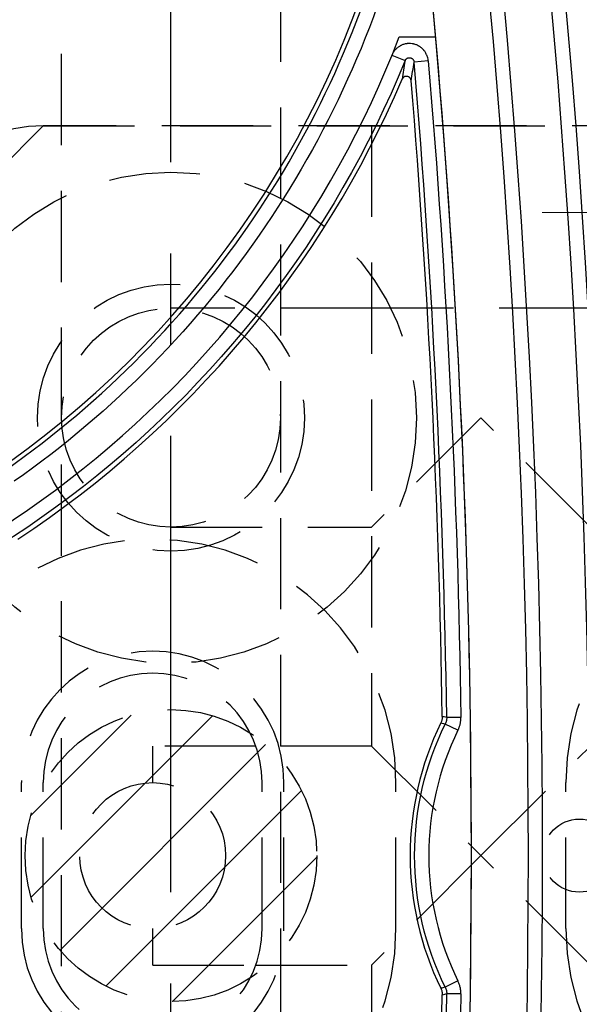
# Model space of a CAD drawing. Extents: x 2651 to 7771, y -1163 to 1075.
# Tile 130 of 256: x 4130 to 4145, y 284 to 311. Entities that reach past the tile are written whole.
import ezdxf

# ---------------------------------------------------------------- set-up
doc = ezdxf.new("R2010")
doc.units = 0
doc.header["$LTSCALE"] = 10
for name, pattern in [('CENTER', [2, 1.25, -0.25, 0.25, -0.25]), ('DASHED', [0.75, 0.5, -0.25]), ('HIDDEN', [0.375, 0.25, -0.125])]:
    doc.linetypes.add(name, pattern=pattern)
doc.layers.get('0').update_dxf_attribs({"linetype": 'CONTINUOUS'})
doc.layers.get('Defpoints').update_dxf_attribs({"linetype": 'CONTINUOUS'})
for name, color, linetype in [('1', 7, 'CONTINUOUS'), ('111', 7, 'CONTINUOUS'), ('204', 7, 'CONTINUOUS'), ('COOL', 150, 'HIDDEN'), ('DIM', 3, 'CONTINUOUS'), ('HIDDEN', 6, 'HIDDEN'), ('LAYER_103', 7, 'CONTINUOUS'), ('PIN', 3, 'CONTINUOUS')]:
    doc.layers.add(name, color=color, linetype=linetype)
doc.styles.get("Standard").update_dxf_attribs({"font": 'romans.shx'})
doc.dimstyles.new('MM& INCH5', dxfattribs={"dimtxt": 5, "dimasz": 2.5, "dimexe": 1, "dimexo": 0.5, "dimtad": 0, "dimrnd": 1.38778e-17, "dimzin": 9, "dimdsep": 46, "dimtxsty": 'Standard', "dimblk": 'CLOSED', "dimcen": 0, "dimclrd": 3, "dimclre": 3, "dimclrt": 3, "dimazin": 2, "dimtfac": 0.75, "dimtofl": 0, "dimtmove": 0, "dimatfit": 3, "dimfxl": 0, "dimtolj": 1, "dimarcsym": 0})
doc.dimstyles.new('T5', dxfattribs={"dimtxt": 5, "dimasz": 4, "dimexe": 1.5, "dimexo": 1, "dimgap": 1.5, "dimtad": 0, "dimrnd": 1.38778e-17, "dimzin": 9, "dimdsep": 46, "dimtxsty": 'Standard', "dimblk": 'CLOSED', "dimcen": 0, "dimclrd": 3, "dimclre": 3, "dimclrt": 3, "dimazin": 2, "dimtfac": 0.75, "dimtofl": 0, "dimtmove": 0, "dimatfit": 3, "dimfxl": 0, "dimtolj": 1, "dimarcsym": 0})

# ---------------------------------------------------------------- blocks, each defined once
blk = doc.blocks.new('DSD')
at = {"layer": '1', "color": 110, "linetype": 'Continuous'}
blk.add_line((514.084, 541.434), (515.084, 541.434), dxfattribs=at)
at = {"layer": '1', "color": 252, "linetype": 'Continuous'}
for p, q in [((513.883, 540.925), (514.243, 540.778)), ((514.879, 540.773), (514.492, 540.741)), ((515.775, 522.783), (515.386, 522.777)), ((515.695, 522.428), (515.346, 522.6)), ((515.695, 515.56), (515.346, 515.388)), ((515.775, 515.205), (515.386, 515.211))]:
    blk.add_line(p, q, dxfattribs=at)
for centre, radius, start, end in [((258.538, 518.994), 260.764, 351.21206, 8.78754), ((258.538, 518.994), 257.526, 351.21206, 8.78794), ((487.959, 551.472), 26.743, 305.0137, 346.7286), ((258.538, 518.994), 256.876, 0.84383, 4.85635), ((522.668, 518.994), 7.773, 153.7827, 206.2173), ((258.538, 518.994), 256.876, 355.14365, 359.15617)]:
    blk.add_arc(centre, radius, start, end, dxfattribs=at)
at = {"layer": '1', "color": 7, "linetype": 'Continuous', "extrusion": (0, 0, -1)}
for radius in [261.153, 259.08]:
    blk.add_arc((-258.538, 518.994), radius, 171.21206, 188.78794, dxfattribs=at)
at = {"layer": '1', "color": 252, "linetype": 'Continuous', "extrusion": (0, 0, -1)}
for centre, radius, start, end in [((-258.538, 518.994), 259.469, 171.21206, 188.78794), ((-487.959, 551.472), 27.132, 193.2714, 234.9863), ((-487.959, 551.472), 28.376, 202.1388, 263.7853), ((-258.538, 518.994), 257.265, 175.14365, 179.15617), ((-522.668, 518.994), 8.162, 333.7827, 26.2173), ((-258.538, 518.994), 257.265, 180.84383, 184.85635)]:
    blk.add_arc(centre, radius, start, end, dxfattribs=at)
at = {"layer": '1', "color": 110, "linetype": 'Continuous'}
for centre, radius, start, end in [((258.538, 518.994), 257.526, 0, 8.78794), ((487.959, 551.472), 27.988, 276.2148, 338.982), ((258.538, 518.994), 257.526, 351.21206, 0)]:
    blk.add_arc(centre, radius, start, end, dxfattribs=at)
at = {"layer": '1', "color": 7, "linetype": 'Continuous'}
for centre, radius, start, end in [((487.959, 551.472), 26.62, 305.5251, 346.6816), ((487.959, 551.472), 28.499, 303.3599, 336.8536), ((258.538, 518.994), 256.753, 0.8504, 4.74422), ((522.668, 518.994), 8.284, 153.9784, 206.0216), ((258.538, 518.994), 256.753, 355.25578, 359.1496)]:
    blk.add_arc(centre, radius, start, end, dxfattribs=at)
at = {"layer": '1', "color": 252, "linetype": 'Continuous'}
for points, knots in [([(514.879, 540.773), (514.877, 540.802), (514.872, 540.831), (514.861, 540.873), (514.855, 540.893), (514.847, 540.914), (514.842, 540.927), (514.839, 540.934), (514.824, 540.967), (514.811, 540.992), (514.787, 541.028), (514.774, 541.045), (514.76, 541.062), (514.751, 541.073), (514.746, 541.079), (514.721, 541.105), (514.7, 541.124), (514.666, 541.15), (514.648, 541.163), (514.629, 541.174), (514.617, 541.181), (514.611, 541.185), (514.578, 541.202), (514.552, 541.213), (514.511, 541.226), (514.49, 541.232), (514.469, 541.237), (514.455, 541.24), (514.448, 541.241), (514.412, 541.246), (514.383, 541.248), (514.34, 541.247), (514.319, 541.246), (514.297, 541.244), (514.283, 541.242), (514.276, 541.24), (514.24, 541.234), (514.212, 541.226), (514.172, 541.211), (514.152, 541.203), (514.132, 541.194), (514.12, 541.187), (514.113, 541.184), (514.082, 541.166), (514.058, 541.149), (514.025, 541.122), (514.008, 541.108), (513.993, 541.093), (513.983, 541.082), (513.978, 541.077), (513.954, 541.049), (513.92, 541.003), (513.894, 540.952), (513.883, 540.925)], [0, 0, 0, 0, 0.0625, 0.0625, 0.09375, 0.109375, 0.109375, 0.125, 0.125, 0.1875, 0.1875, 0.21875, 0.234375, 0.234375, 0.25, 0.25, 0.3125, 0.3125, 0.34375, 0.359375, 0.359375, 0.375, 0.375, 0.4375, 0.4375, 0.46875, 0.484375, 0.484375, 0.5, 0.5, 0.5625, 0.5625, 0.59375, 0.609375, 0.609375, 0.625, 0.625, 0.6875, 0.6875, 0.71875, 0.734375, 0.734375, 0.75, 0.75, 0.8125, 0.8125, 0.84375, 0.859375, 0.859375, 0.875, 0.875, 0.9375, 1, 1, 1, 1]), ([(515.224, 522.628), (515.248, 522.623), (515.272, 522.617), (515.313, 522.608), (515.33, 522.604), (515.346, 522.6)], [0, 0, 0, 0, 0.586818, 0.586818, 1, 1, 1, 1]), ([(515.386, 522.777), (515.362, 522.782), (515.337, 522.788), (515.296, 522.797), (515.28, 522.801), (515.263, 522.805)], [0, 0, 0, 0, 0.595884, 0.595884, 1, 1, 1, 1]), ([(515.695, 522.428), (515.709, 522.456), (515.721, 522.484), (515.733, 522.52), (515.736, 522.527), (515.74, 522.542), (515.747, 522.564), (515.753, 522.586), (515.763, 522.631), (515.773, 522.691), (515.775, 522.752), (515.775, 522.783)], [0, 0, 0, 0, 0.25, 0.25, 0.3125, 0.3125, 0.375, 0.5, 0.5, 0.75, 1, 1, 1, 1]), ([(515.346, 515.388), (515.323, 515.383), (515.3, 515.377), (515.259, 515.368), (515.242, 515.364), (515.224, 515.359)], [0, 0, 0, 0, 0.564246, 0.564246, 1, 1, 1, 1]), ([(515.775, 515.205), (515.775, 515.236), (515.774, 515.267), (515.77, 515.305), (515.769, 515.313), (515.767, 515.328), (515.764, 515.351), (515.759, 515.373), (515.749, 515.418), (515.732, 515.476), (515.709, 515.532), (515.695, 515.56)], [0, 0, 0, 0, 0.25, 0.25, 0.3125, 0.3125, 0.375, 0.5, 0.5, 0.75, 1, 1, 1, 1]), ([(515.263, 515.183), (515.289, 515.189), (515.314, 515.195), (515.355, 515.204), (515.371, 515.207), (515.386, 515.211)], [0, 0, 0, 0, 0.618522, 0.618522, 1, 1, 1, 1])]:
    blk.add_open_spline(points, degree=3, knots=knots, dxfattribs=at)
for points in [[(514.243, 540.778), (514.217, 540.606), (514.19, 540.436), (514.164, 540.27)], [(514.412, 540.229), (514.439, 540.397), (514.466, 540.567), (514.492, 540.741)]]:
    blk.add_open_spline(points, degree=3, dxfattribs=at)
at = {"layer": '1', "color": 7, "linetype": 'Continuous'}
for points, knots in [([(514.243, 540.778), (514.246, 540.785), (514.252, 540.798), (514.261, 540.81), (514.27, 540.82), (514.276, 540.825), (514.287, 540.835), (514.293, 540.839), (514.302, 540.844), (514.306, 540.846), (514.312, 540.849), (514.322, 540.853), (514.332, 540.856), (514.342, 540.858), (514.347, 540.858), (514.354, 540.859), (514.364, 540.86), (514.375, 540.859), (514.385, 540.857), (514.39, 540.856), (514.397, 540.855), (514.407, 540.852), (514.417, 540.848), (514.426, 540.843), (514.43, 540.84), (514.436, 540.837), (514.445, 540.831), (514.453, 540.823), (514.46, 540.816), (514.463, 540.812), (514.467, 540.807), (514.473, 540.798), (514.478, 540.789), (514.483, 540.779), (514.484, 540.775), (514.486, 540.769), (514.49, 540.758), (514.491, 540.748), (514.492, 540.741)], [0, 0, 0, 0, 0.0625, 0.125, 0.125, 0.1875, 0.1875, 0.25, 0.25, 0.28125, 0.28125, 0.3125, 0.375, 0.375, 0.40625, 0.40625, 0.4375, 0.5, 0.5, 0.53125, 0.53125, 0.5625, 0.625, 0.625, 0.65625, 0.65625, 0.6875, 0.75, 0.75, 0.78125, 0.78125, 0.8125, 0.875, 0.875, 0.90625, 0.90625, 0.9375, 1, 1, 1, 1]), ([(514.412, 540.229), (514.406, 540.252), (514.396, 540.296), (514.348, 540.334), (514.295, 540.351), (514.22, 540.346), (514.185, 540.298), (514.164, 540.27)], [0, 0, 0, 0, 0.205276, 0.387405, 0.502821, 0.700571, 1, 1, 1, 1]), ([(515.263, 522.805), (515.263, 522.789), (515.262, 522.759), (515.257, 522.729), (515.252, 522.707), (515.251, 522.7), (515.246, 522.685), (515.244, 522.678), (515.236, 522.656), (515.231, 522.642), (515.224, 522.628)], [0, 0, 0, 0, 0.25, 0.5, 0.5, 0.625, 0.625, 0.75, 0.75, 1, 1, 1, 1]), ([(515.386, 522.777), (515.387, 522.762), (515.385, 522.731), (515.38, 522.701), (515.375, 522.679), (515.373, 522.671), (515.369, 522.657), (515.367, 522.649), (515.359, 522.628), (515.353, 522.613), (515.346, 522.6)], [0, 0, 0, 0, 0.25, 0.5, 0.5, 0.625, 0.625, 0.75, 0.75, 1, 1, 1, 1]), ([(515.224, 515.359), (515.231, 515.346), (515.242, 515.318), (515.251, 515.289), (515.256, 515.267), (515.257, 515.259), (515.259, 515.244), (515.26, 515.237), (515.263, 515.214), (515.263, 515.199), (515.263, 515.183)], [0, 0, 0, 0, 0.25, 0.5, 0.5, 0.625, 0.625, 0.75, 0.75, 1, 1, 1, 1]), ([(515.346, 515.388), (515.353, 515.374), (515.365, 515.346), (515.373, 515.317), (515.379, 515.295), (515.38, 515.287), (515.382, 515.272), (515.383, 515.265), (515.386, 515.242), (515.387, 515.226), (515.386, 515.211)], [0, 0, 0, 0, 0.25, 0.5, 0.5, 0.625, 0.625, 0.75, 0.75, 1, 1, 1, 1])]:
    blk.add_open_spline(points, degree=3, knots=knots, dxfattribs=at)
blk = doc.blocks.new('*D143')
at = {"layer": 'Defpoints', "color": 0}
for p in [(4171.684, 387.642), (3870.047, 255.642), (3896.684, 255.642)]:
    blk.add_point(p, dxfattribs=at)
at = {"layer": 'DIM', "color": 3, "lineweight": -2}
blk.add_line((3896.184, 255.642), (3870.047, 255.642), dxfattribs=at)
at = {"layer": 'DIM', "color": 3, "insert": (3847.041, 255.642), "char_height": 5, "attachment_point": 5}
blk.add_mtext('\\A1;132 [5.197]', dxfattribs=at)
blk = doc.blocks.new('_Closed')
at = {"color": 0, "linetype": 'ByBlock', "lineweight": -2}
for p, q in [((-1, 0.1667), (0, 0)), ((-1, 0.1667), (-1, -0.1667)), ((0, 0), (-1, -0.1667)), ((0, 0), (-1, 0))]:
    blk.add_line(p, q, dxfattribs=at)
blk = doc.blocks.new('*D144')
at = {"layer": 'Defpoints', "color": 0}
for p in [(4171.684, 387.642), (3870.047, 263.642), (3962.156, 262.642)]:
    blk.add_point(p, dxfattribs=at)
at = {"layer": 'DIM', "color": 3, "lineweight": -2}
for p, q in [((3875.047, 263.642), (3870.047, 263.642)), ((3880.047, 262.642), (3875.047, 263.642)), ((3961.656, 262.642), (3880.047, 262.642))]:
    blk.add_line(p, q, dxfattribs=at)
at = {"layer": 'DIM', "color": 3, "insert": (3847.041, 263.642), "char_height": 5, "attachment_point": 5}
blk.add_mtext('\\A1;125 [4.921]', dxfattribs=at)
blk = doc.blocks.new('*D145')
at = {"layer": 'Defpoints', "color": 0}
for p in [(4171.684, 387.642), (3870.047, 212.642), (3896.684, 212.642)]:
    blk.add_point(p, dxfattribs=at)
at = {"layer": 'DIM', "color": 3, "lineweight": -2}
blk.add_line((3896.184, 212.642), (3870.047, 212.642), dxfattribs=at)
at = {"layer": 'DIM', "color": 3, "insert": (3849.422, 212.642), "char_height": 5, "attachment_point": 5}
blk.add_mtext('\\A1;175 [6.89]', dxfattribs=at)
blk = doc.blocks.new('*D146')
at = {"layer": 'Defpoints', "color": 0}
for p in [(4171.684, 387.642), (3870.047, 182.642), (3896.684, 182.642)]:
    blk.add_point(p, dxfattribs=at)
at = {"layer": 'DIM', "color": 3, "lineweight": -2}
blk.add_line((3896.184, 182.642), (3870.047, 182.642), dxfattribs=at)
at = {"layer": 'DIM', "color": 3, "insert": (3846.684, 182.642), "char_height": 5, "attachment_point": 5}
blk.add_mtext('\\A1;205 [8.071]', dxfattribs=at)
blk = doc.blocks.new('*D147')
at = {"layer": 'Defpoints', "color": 0}
for p in [(4171.684, 387.642), (3870.047, 162.642), (3896.684, 162.642)]:
    blk.add_point(p, dxfattribs=at)
at = {"layer": 'DIM', "color": 3, "lineweight": -2}
blk.add_line((3896.184, 162.642), (3870.047, 162.642), dxfattribs=at)
at = {"layer": 'DIM', "color": 3, "insert": (3846.684, 162.642), "char_height": 5, "attachment_point": 5}
blk.add_mtext('\\A1;225 [8.858]', dxfattribs=at)
blk = doc.blocks.new('*D148')
at = {"layer": 'Defpoints', "color": 0}
for p in [(4171.684, 387.642), (3870.047, 119.642), (3896.684, 119.642)]:
    blk.add_point(p, dxfattribs=at)
at = {"layer": 'DIM', "color": 3, "lineweight": -2}
blk.add_line((3896.184, 119.642), (3870.047, 119.642), dxfattribs=at)
at = {"layer": 'DIM', "color": 3, "insert": (3844.303, 119.642), "char_height": 5, "attachment_point": 5}
blk.add_mtext('\\A1;268 [10.551]', dxfattribs=at)
blk = doc.blocks.new('*D149')
at = {"layer": 'Defpoints', "color": 0}
for p in [(4171.684, 387.642), (3870.047, 12.642), (3896.684, 12.642)]:
    blk.add_point(p, dxfattribs=at)
at = {"layer": 'DIM', "color": 3, "lineweight": -2}
blk.add_line((3896.184, 12.642), (3870.047, 12.642), dxfattribs=at)
at = {"layer": 'DIM', "color": 3, "insert": (3844.303, 12.642), "char_height": 5, "attachment_point": 5}
blk.add_mtext('\\A1;375 [14.764]', dxfattribs=at)
blk = doc.blocks.new('*D150')
at = {"layer": 'Defpoints', "color": 0}
for p in [(4171.684, 387.642), (3870.047, 55.642), (3896.684, 55.642)]:
    blk.add_point(p, dxfattribs=at)
at = {"layer": 'DIM', "color": 3, "lineweight": -2}
blk.add_line((3896.184, 55.642), (3870.047, 55.642), dxfattribs=at)
at = {"layer": 'DIM', "color": 3, "insert": (3844.303, 55.642), "char_height": 5, "attachment_point": 5}
blk.add_mtext('\\A1;332 [13.071]', dxfattribs=at)
blk = doc.blocks.new('*D151')
at = {"layer": 'Defpoints', "color": 0}
for p in [(4171.684, 387.642), (3870.047, -22.358), (3962.156, -22.358)]:
    blk.add_point(p, dxfattribs=at)
at = {"layer": 'DIM', "color": 3, "lineweight": -2}
blk.add_line((3961.656, -22.358), (3870.047, -22.358), dxfattribs=at)
at = {"layer": 'DIM', "color": 3, "insert": (3844.303, -22.358), "char_height": 5, "attachment_point": 5}
blk.add_mtext('\\A1;410 [16.142]', dxfattribs=at)
blk = doc.blocks.new('*D152')
at = {"layer": 'Defpoints', "color": 0}
for p in [(4171.684, 387.642), (3870.047, -84.358), (3941.504, -84.358)]:
    blk.add_point(p, dxfattribs=at)
at = {"layer": 'DIM', "color": 3, "lineweight": -2}
blk.add_line((3941.004, -84.358), (3870.047, -84.358), dxfattribs=at)
at = {"layer": 'DIM', "color": 3, "insert": (3844.303, -84.358), "char_height": 5, "attachment_point": 5}
blk.add_mtext('\\A1;472 [18.583]', dxfattribs=at)
blk = doc.blocks.new('*D153')
at = {"layer": 'Defpoints', "color": 0}
for p in [(4171.684, 387.642), (3870.047, -57.358), (4069.264, -57.358)]:
    blk.add_point(p, dxfattribs=at)
at = {"layer": 'DIM', "color": 3, "lineweight": -2}
blk.add_line((4068.764, -57.358), (3870.047, -57.358), dxfattribs=at)
at = {"layer": 'DIM', "color": 3, "insert": (3846.684, -57.358), "char_height": 5, "attachment_point": 5}
blk.add_mtext('\\A1;445 [17.52]', dxfattribs=at)
blk = doc.blocks.new('*D154')
at = {"layer": 'Defpoints', "color": 0}
for p in [(4171.684, 387.642), (3870.047, -104.358), (4071.444, -104.358)]:
    blk.add_point(p, dxfattribs=at)
at = {"layer": 'DIM', "color": 3, "lineweight": -2}
blk.add_line((4070.944, -104.358), (3870.047, -104.358), dxfattribs=at)
at = {"layer": 'DIM', "color": 3, "insert": (3846.684, -104.358), "char_height": 5, "attachment_point": 5}
blk.add_mtext('\\A1;492 [19.37]', dxfattribs=at)
blk = doc.blocks.new('*D155')
at = {"layer": 'Defpoints', "color": 0}
for p in [(4171.684, 387.642), (3870.047, -124.358), (4057.484, -124.358)]:
    blk.add_point(p, dxfattribs=at)
at = {"layer": 'DIM', "color": 3, "lineweight": -2}
blk.add_line((4056.984, -124.358), (3870.047, -124.358), dxfattribs=at)
at = {"layer": 'DIM', "color": 3, "insert": (3844.303, -124.358), "char_height": 5, "attachment_point": 5}
blk.add_mtext('\\A1;512 [20.157]', dxfattribs=at)
blk = doc.blocks.new('*D191')
at = {"layer": 'Defpoints', "color": 0}
for p in [(4171.684, 387.642), (3870.047, 190.642), (4098.024, 184.442)]:
    blk.add_point(p, dxfattribs=at)
at = {"layer": 'DIM', "color": 3, "lineweight": -2}
for p, q in [((3875.047, 190.642), (3870.047, 190.642)), ((3880.047, 184.442), (3875.047, 190.642)), ((4097.524, 184.442), (3880.047, 184.442))]:
    blk.add_line(p, q, dxfattribs=at)
at = {"layer": 'DIM', "color": 3, "insert": (3851.446, 190.642), "char_height": 5, "attachment_point": 5}
blk.add_mtext('\\A1;203.2 [8]', dxfattribs=at)
blk = doc.blocks.new('*D192')
at = {"layer": 'Defpoints', "color": 0}
for p in [(4171.684, 387.642), (3870.047, 32.042), (4076.434, 32.042)]:
    blk.add_point(p, dxfattribs=at)
at = {"layer": 'DIM', "color": 3, "lineweight": -2}
blk.add_line((4075.934, 32.042), (3870.047, 32.042), dxfattribs=at)
at = {"layer": 'DIM', "color": 3, "insert": (3849.065, 32.042), "char_height": 5, "attachment_point": 5}
blk.add_mtext('\\A1;355.6 [14]', dxfattribs=at)
blk = doc.blocks.new('*D194')
at = {"layer": 'Defpoints', "color": 0}
for p in [(4171.684, 387.642), (3974.684, -117.538), (3974.684, -149.953)]:
    blk.add_point(p, dxfattribs=at)
at = {"layer": 'DIM', "color": 3, "lineweight": -2}
blk.add_line((3974.684, -118.038), (3974.684, -149.953), dxfattribs=at)
at = {"layer": 'DIM', "color": 3, "insert": (3974.684, -172.959), "char_height": 5, "attachment_point": 5, "rotation": 90}
blk.add_mtext('\\A1;197 [7.756]', dxfattribs=at)
blk = doc.blocks.new('*D195')
at = {"layer": 'Defpoints', "color": 0}
for p in [(4171.684, 387.642), (4046.684, -137.358), (4046.684, -149.953)]:
    blk.add_point(p, dxfattribs=at)
at = {"layer": 'DIM', "color": 3, "lineweight": -2}
blk.add_line((4046.684, -137.858), (4046.684, -149.953), dxfattribs=at)
at = {"layer": 'DIM', "color": 3, "insert": (4046.684, -172.959), "char_height": 5, "attachment_point": 5, "rotation": 90}
blk.add_mtext('\\A1;125 [4.921]', dxfattribs=at)
blk = doc.blocks.new('*D196')
at = {"layer": 'Defpoints', "color": 0}
for p in [(4171.684, 387.642), (4064.684, -131.558), (4064.684, -149.953)]:
    blk.add_point(p, dxfattribs=at)
at = {"layer": 'DIM', "color": 3, "lineweight": -2}
blk.add_line((4064.684, -132.058), (4064.684, -149.953), dxfattribs=at)
at = {"layer": 'DIM', "color": 3, "insert": (4064.684, -172.959), "char_height": 5, "attachment_point": 5, "rotation": 90}
blk.add_mtext('\\A1;107 [4.213]', dxfattribs=at)
blk = doc.blocks.new('*D197')
at = {"layer": 'Defpoints', "color": 0}
for p in [(4171.684, 387.642), (4086.684, -119.598), (4086.684, -149.953)]:
    blk.add_point(p, dxfattribs=at)
at = {"layer": 'DIM', "color": 3, "lineweight": -2}
blk.add_line((4086.684, -120.098), (4086.684, -149.953), dxfattribs=at)
at = {"layer": 'DIM', "color": 3, "insert": (4086.684, -170.935), "char_height": 5, "attachment_point": 5, "rotation": 90}
blk.add_mtext('\\A1;85 [3.346]', dxfattribs=at)
blk = doc.blocks.new('*D198')
at = {"layer": 'Defpoints', "color": 0}
for p in [(4171.684, 387.642), (4096.684, -84.778), (4096.684, -149.953)]:
    blk.add_point(p, dxfattribs=at)
at = {"layer": 'DIM', "color": 3, "lineweight": -2}
blk.add_line((4096.684, -85.278), (4096.684, -149.953), dxfattribs=at)
at = {"layer": 'DIM', "color": 3, "insert": (4096.684, -170.935), "char_height": 5, "attachment_point": 5, "rotation": 90}
blk.add_mtext('\\A1;75 [2.953]', dxfattribs=at)
blk = doc.blocks.new('*D279')
at = {"layer": 'Defpoints', "color": 0}
for p in [(4171.684, 387.642), (3870.047, -67.358), (3896.684, -67.358)]:
    blk.add_point(p, dxfattribs=at)
at = {"layer": 'DIM', "color": 3, "lineweight": -2}
blk.add_line((3896.184, -67.358), (3870.047, -67.358), dxfattribs=at)
at = {"layer": 'DIM', "color": 3, "insert": (3844.303, -67.358), "char_height": 5, "attachment_point": 5}
blk.add_mtext('\\A1;455 [17.913]', dxfattribs=at)
blk = doc.blocks.new('A$C2C2739AE')
at = {"layer": '111', "color": 110, "linetype": 'DASHED', "lineweight": 0}
blk.add_line((29.875, 117.62), (-29.875, 117.62), dxfattribs=at)
blk = doc.blocks.new('*D3339')
at = {"layer": 'Defpoints', "color": 0}
for p in [(4171.684, 387.642), (4078.178, 233.642), (4094.874, 233.642)]:
    blk.add_point(p, dxfattribs=at)
at = {"layer": 'PIN', "color": 3, "lineweight": -2}
blk.add_line((4093.874, 233.642), (4078.178, 233.642), dxfattribs=at)
at = {"layer": 'PIN', "color": 3, "insert": (4070.488, 233.642), "char_height": 5, "attachment_point": 5}
blk.add_mtext('\\A1;154', dxfattribs=at)
blk = doc.blocks.new('A$C5B154A66')
at = {"layer": 'COOL'}
h = blk.add_hatch(dxfattribs=at)
h.set_pattern_fill('ANSI31', color=1, scale=0.5)
edge = h.paths.add_edge_path()
edge.add_arc((-37.8, 0), 4, 0, 360)
at = {"layer": '204', "color": 6, "linetype": 'HIDDEN'}
for p, q in [((-41.3, 20), (-45.3, 16)), ((-9.3, 20), (-41.3, 20)), ((-32.3, 20), (-32.3, 3)), ((-32.3, 15), (-37.8, 15)), ((-26.3, 15), (-32.3, 15)), ((-29.3, 12), (-32.3, 9)), ((-26.3, 9), (-29.3, 12)), ((-37.8, 9), (-32.3, 9)), ((-35.472, 3), (-38.3, 3)), ((-38.3, 2), (-38.3, 3)), ((-32.3, 3), (-35.472, 3)), ((-32.3, 3), (-29.3, 0)), ((-29.3, 0), (-26.3, 3)), ((-41.9, -2), (-41.9, 2)), ((-41.3, -2), (-41.3, 2)), ((-35.3, -2), (-35.3, 2)), ((-34.7, -2), (-34.7, 2)), ((-31.63, -2), (-31.63, 2)), ((-26.97, -2), (-26.97, 2)), ((-29.3, 0), (-32.3, -3)), ((-26.3, -3), (-29.3, 0)), ((-38.3, -3), (-38.3, -2)), ((-38.3, -3), (-35.472, -3)), ((-35.472, -3), (-32.3, -3)), ((-32.3, -3), (-32.3, -9))]:
    blk.add_line(p, q, dxfattribs=at)
for centre, radius in [((-37.8, 12), 6.73), ((-37.8, 12), 3.66), ((-37.8, 12), 3), ((-38.3, 0), 2)]:
    blk.add_circle(centre, radius, dxfattribs=at)
for centre, radius, start, end in [((-38.3, 2), 6.67, 0, 180), ((-20.3, 2), 6.67, 0, 180), ((-38.3, 2), 3.6, 0, 180), ((-38.3, 2), 3, 0, 180), ((-38.3, -2), 6.67, 180, 0), ((-38.3, -2), 3.6, 180, 0), ((-38.3, -2), 3, 180, 0), ((-20.3, -2), 6.67, 180, 0)]:
    blk.add_arc(centre, radius, start, end, dxfattribs=at)
at = {"layer": 'LAYER_103', "color": 6, "linetype": 'HIDDEN'}
blk.add_line((-41.3, 20), (-9.3, 20), dxfattribs=at)
for centre, radius in [((-37.8, 12), 3), ((-37.8, 0), 4)]:
    blk.add_circle(centre, radius, dxfattribs=at)
blk.add_arc((-41.3, 16), 4, 90, 180, dxfattribs=at)

msp = doc.modelspace()

# ---------------------------------------------------------------- linework, layer by layer
at = {"layer": 'COOL', "color": 1, "linetype": 'CENTER'}
msp.add_line((4133.884, -113.358), (4133.884, 677.374), dxfattribs=at)
at = {"layer": 'COOL'}
msp.add_lwpolyline([(4130.883, -101.64), (4130.884, 675.642), (4133.884, 677.374), (4136.884, 675.642), (4136.883, -101.64)], dxfattribs=at)
at = {"layer": 'HIDDEN'}
msp.add_circle((4145.082, 287.642), 1, dxfattribs=at)

# ---------------------------------------------------------------- block references
at = {"layer": 'DIM'}
for name, p in [('A$C2C2739AE', (4171.684, 187.642)), ('DSD', (3626.059, -231.352)), ('A$C5B154A66', (4171.684, 287.642))]:
    msp.add_blockref(name, p, dxfattribs=at)

# ---------------------------------------------------------------- dimensions: what is measured, and where the dimension line sits
for feature_location, offset, dtype, picture, middle in [((3962.156, -22.358), (-92.109, 0), 0, '*D151', (3844.303, -22.358)), ((3941.504, -84.358), (-71.457, 0), 0, '*D152', (3844.303, -84.358)), ((3896.684, -67.358), (-26.637, 0), 0, '*D279', (3844.303, -67.358)), ((4057.484, -124.358), (-187.437, 0), 0, '*D155', (3844.303, -124.358)), ((3896.684, 12.642), (-26.637, 0), 0, '*D149', (3844.303, 12.642)), ((3896.684, 55.642), (-26.637, 0), 0, '*D150', (3844.303, 55.642)), ((3896.684, 119.642), (-26.637, 0), 0, '*D148', (3844.303, 119.642)), ((4069.264, -57.358), (-199.217, 0), 0, '*D153', (3846.684, -57.358)), ((4071.444, -104.358), (-201.397, 0), 0, '*D154', (3846.684, -104.358)), ((3896.684, 182.642), (-26.637, 0), 0, '*D146', (3846.684, 182.642)), ((3896.684, 162.642), (-26.637, 0), 0, '*D147', (3846.684, 162.642)), ((3896.684, 255.642), (-26.637, 0), 0, '*D143', (3847.041, 255.642)), ((3962.156, 262.642), (-92.109, 1), 0, '*D144', (3847.041, 263.642)), ((4076.434, 32.042), (-206.387, 0), 0, '*D192', (3849.065, 32.042)), ((3896.684, 212.642), (-26.637, 0), 0, '*D145', (3849.422, 212.642)), ((4098.024, 184.442), (-227.977, 6.2), 0, '*D191', (3851.446, 190.642)), ((3974.684, -117.538), (0, -32.415), 1, '*D194', (3974.684, -172.959)), ((4046.684, -137.358), (0, -12.595), 1, '*D195', (4046.684, -172.959)), ((4064.684, -131.558), (0, -18.395), 1, '*D196', (4064.684, -172.959)), ((4086.684, -119.598), (0, -30.355), 1, '*D197', (4086.684, -170.935)), ((4096.684, -84.778), (0, -65.175), 1, '*D198', (4096.684, -170.935))]:
    dim = msp.add_ordinate_dim(feature_location=feature_location, offset=offset, dtype=dtype, origin=(4171.684, 387.642), dimstyle='MM& INCH5', dxfattribs=at)
    dim.commit()
    dim.dimension.update_dxf_attribs({"geometry": picture, "text_midpoint": middle})
at = {"layer": 'PIN'}
dim = msp.add_ordinate_dim(feature_location=(4094.874, 233.642), offset=(-16.696, 0), dtype=0, origin=(4171.684, 387.642), dimstyle='T5', dxfattribs=at)
dim.commit()
dim.dimension.update_dxf_attribs({"geometry": '*D3339', "text_midpoint": (4070.488, 233.642)})

doc.saveas('drawing.dxf')
